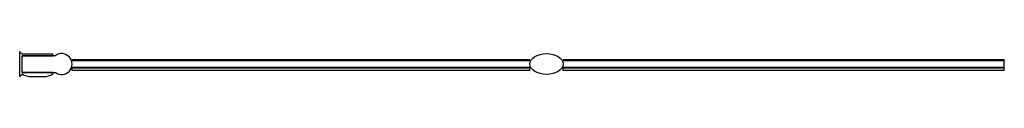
# Model space of a CAD drawing. Header units: millimetres. Extents: x 8665.08 to 8666.26, y 1089.23 to 1089.26.
import ezdxf

# ---------------------------------------------------------------- set-up
doc = ezdxf.new("R2010")
doc.units = ezdxf.units.MM
doc.header["$LTSCALE"] = 0.2
doc.layers.add('SANINDUSA', color=3, linetype='Continuous')

msp = doc.modelspace()

# ---------------------------------------------------------------- linework, layer by layer
at = {"layer": 'SANINDUSA'}
for p, q in [((8665.0804, 1089.2606), (8665.0804, 1089.2306)), ((8665.0834, 1089.2576), (8665.0804, 1089.2606)), ((8665.1204, 1089.2576), (8665.0834, 1089.2576)), ((8665.0834, 1089.2556), (8665.1204, 1089.2556)), ((8665.0834, 1089.2356), (8665.0834, 1089.2556)), ((8665.1234, 1089.2556), (8665.0834, 1089.2556)), ((8665.1204, 1089.2556), (8665.1204, 1089.2576)), ((8665.6945, 1089.2496), (8665.1428, 1089.2496)), ((8665.6934, 1089.2506), (8665.1434, 1089.2506)), ((8665.1434, 1089.2506), (8665.1434, 1089.2496)), ((8665.6934, 1089.2506), (8665.6934, 1089.2496)), ((8666.0634, 1089.2496), (8665.7324, 1089.2496)), ((8666.2634, 1089.2506), (8665.7334, 1089.2506)), ((8665.7334, 1089.2506), (8665.7334, 1089.2496)), ((8666.2634, 1089.2496), (8666.0634, 1089.2496)), ((8666.2634, 1089.2506), (8666.2634, 1089.2496)), ((8666.2634, 1089.2416), (8666.2634, 1089.2496)), ((8665.1204, 1089.2356), (8665.0834, 1089.2356)), ((8665.0834, 1089.2356), (8665.1234, 1089.2356)), ((8665.1204, 1089.2336), (8665.1204, 1089.2356)), ((8665.6945, 1089.2416), (8665.1428, 1089.2416)), ((8665.1434, 1089.2416), (8665.1434, 1089.2406)), ((8665.6934, 1089.2406), (8665.1434, 1089.2406)), ((8665.1434, 1089.2377), (8665.1434, 1089.2406)), ((8665.6934, 1089.2377), (8665.1434, 1089.2377)), ((8665.6934, 1089.2416), (8665.6934, 1089.2406)), ((8665.6934, 1089.2377), (8665.6934, 1089.2406)), ((8666.0634, 1089.2416), (8665.7324, 1089.2416)), ((8665.7334, 1089.2416), (8665.7334, 1089.2406)), ((8666.2634, 1089.2406), (8665.7334, 1089.2406)), ((8665.7334, 1089.2377), (8665.7334, 1089.2406)), ((8666.2634, 1089.2377), (8665.7334, 1089.2377)), ((8666.2634, 1089.2416), (8666.0634, 1089.2416)), ((8666.2634, 1089.2416), (8666.2634, 1089.2406)), ((8666.2634, 1089.2377), (8666.2634, 1089.2406)), ((8665.0804, 1089.2306), (8665.0834, 1089.2336)), ((8665.0944, 1089.2306), (8665.1094, 1089.2306))]:
    msp.add_line(p, q, dxfattribs=at)
for centre, radius, start, end in [((8665.1309, 1089.2456), 0.0125, 233.1301, 126.8699), ((8665.0944, 1089.2523), 0.0217, 239.4898, 270), ((8665.1094, 1089.2523), 0.0217, 270, 300.5102)]:
    msp.add_arc(centre, radius, start, end, dxfattribs=at)
msp.add_ellipse((8665.7134, 1089.2456), major_axis=(0.02, 0), ratio=0.625, dxfattribs=at)

doc.saveas('drawing.dxf')
